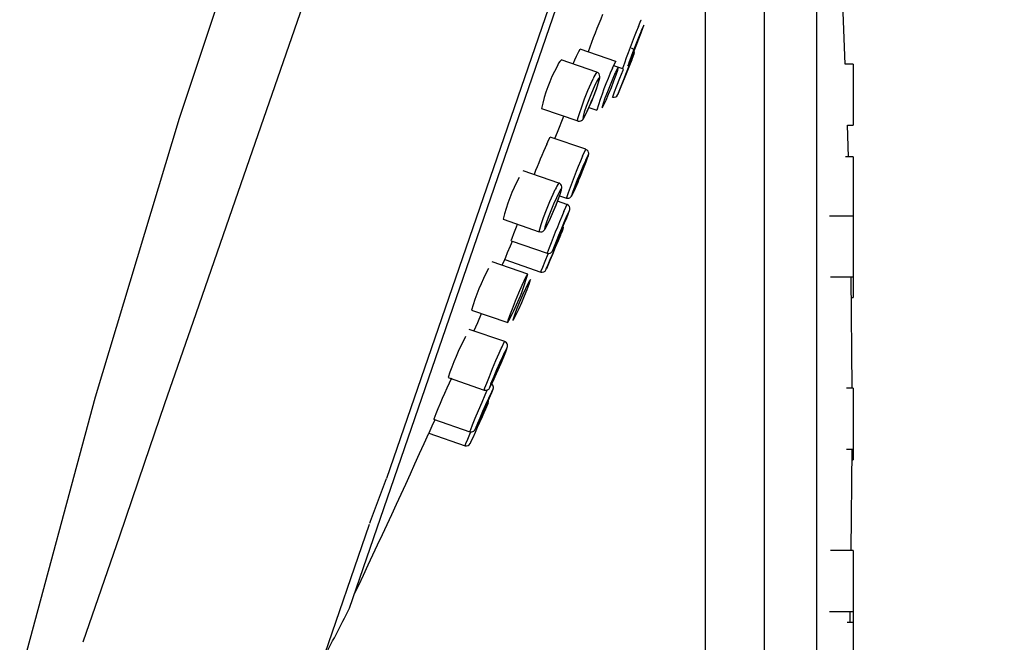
# Model space of a CAD drawing. Header units: millimetres. Extents: x 4447.49 to 4447.86, y 3573.36 to 3574.97.
# Tile 4 of 6: x 4447.528 to 4447.575, y 3574.2821 to 3574.3118. Entities that reach past the tile are written whole.
import ezdxf

# ---------------------------------------------------------------- set-up
doc = ezdxf.new("R2010")
doc.units = ezdxf.units.MM
doc.layers.add('SANINDUSA', color=3, linetype='Continuous')

msp = doc.modelspace()

# ---------------------------------------------------------------- linework, layer by layer
at = {"layer": 'SANINDUSA'}
for p, q in [((4447.574953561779, 3574.37544864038), (4447.545502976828, 3574.289917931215)), ((4447.543738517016, 3574.28372880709), (4447.574490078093, 3574.373037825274)), ((4447.566001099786, 3574.331709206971), (4447.566001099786, 3574.253309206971)), ((4447.563501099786, 3574.327408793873), (4447.563501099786, 3574.260764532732)), ((4447.560701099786, 3574.319291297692), (4447.560701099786, 3574.23767495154)), ((4447.556440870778, 3574.309790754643), (4447.554743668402, 3574.310375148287)), ((4447.557303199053, 3574.310147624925), (4447.55730549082, 3574.310153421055)), ((4447.555532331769, 3574.309280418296), (4447.553832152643, 3574.309865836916)), ((4447.556334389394, 3574.309590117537), (4447.556754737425, 3574.309445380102)), ((4447.567751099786, 3574.309657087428), (4447.567376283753, 3574.309657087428)), ((4447.567751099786, 3574.309657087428), (4447.567751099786, 3574.307198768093)), ((4447.552902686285, 3574.307541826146), (4447.554621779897, 3574.306949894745)), ((4447.555154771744, 3574.307589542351), (4447.555534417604, 3574.307458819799)), ((4447.554621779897, 3574.306949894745), (4447.554621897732, 3574.306949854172)), ((4447.567751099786, 3574.307198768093), (4447.567751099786, 3574.306757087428)), ((4447.567522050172, 3574.305241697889), (4447.567476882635, 3574.306757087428)), ((4447.567476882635, 3574.306757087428), (4447.567751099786, 3574.306757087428)), ((4447.555009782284, 3574.305600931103), (4447.553314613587, 3574.306184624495)), ((4447.555009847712, 3574.305600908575), (4447.555009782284, 3574.305600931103)), ((4447.567751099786, 3574.305241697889), (4447.567390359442, 3574.305241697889)), ((4447.567751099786, 3574.305241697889), (4447.567751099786, 3574.302783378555)), ((4447.553727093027, 3574.303994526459), (4447.552029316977, 3574.304579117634)), ((4447.55411016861, 3574.302967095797), (4447.553658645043, 3574.303122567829)), ((4447.553757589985, 3574.303388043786), (4447.554082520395, 3574.303276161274)), ((4447.554109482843, 3574.30295701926), (4447.554104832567, 3574.3029515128)), ((4447.554110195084, 3574.302967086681), (4447.55411016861, 3574.302967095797)), ((4447.567751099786, 3574.302783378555), (4447.567751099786, 3574.30241855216)), ((4447.551068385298, 3574.302265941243), (4447.552790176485, 3574.301673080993)), ((4447.567751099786, 3574.302418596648), (4447.566622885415, 3574.302418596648)), ((4447.567751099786, 3574.302418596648), (4447.567751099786, 3574.299960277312)), ((4447.553918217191, 3574.301789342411), (4447.553920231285, 3574.301794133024)), ((4447.551451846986, 3574.301238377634), (4447.553169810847, 3574.300646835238)), ((4447.552245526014, 3574.299656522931), (4447.550549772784, 3574.300240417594)), ((4447.551026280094, 3574.300076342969), (4447.551145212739, 3574.300356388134)), ((4447.551140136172, 3574.300341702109), (4447.552858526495, 3574.299750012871)), ((4447.567751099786, 3574.299960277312), (4447.567751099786, 3574.299518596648)), ((4447.566677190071, 3574.299518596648), (4447.567751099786, 3574.299518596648)), ((4447.567697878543, 3574.294217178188), (4447.567646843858, 3574.299518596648)), ((4447.567751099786, 3574.299518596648), (4447.567751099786, 3574.298982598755)), ((4447.567751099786, 3574.298982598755), (4447.567751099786, 3574.29854091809)), ((4447.567660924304, 3574.29854091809), (4447.567751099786, 3574.29854091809)), ((4447.549563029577, 3574.297936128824), (4447.551287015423, 3574.297342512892)), ((4447.551144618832, 3574.296433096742), (4447.549450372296, 3574.297016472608)), ((4447.548444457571, 3574.294718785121), (4447.550170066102, 3574.294124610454)), ((4447.567751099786, 3574.294217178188), (4447.567425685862, 3574.294217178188)), ((4447.567751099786, 3574.294217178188), (4447.567751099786, 3574.291758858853)), ((4447.547755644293, 3574.292737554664), (4447.549482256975, 3574.29214303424)), ((4447.547522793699, 3574.292068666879), (4447.54924995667, 3574.291473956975)), ((4447.567751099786, 3574.291758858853), (4447.567751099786, 3574.291317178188)), ((4447.549498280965, 3574.291585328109), (4447.549501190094, 3574.291591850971)), ((4447.567427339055, 3574.291317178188), (4447.567751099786, 3574.291317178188)), ((4447.567660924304, 3574.286477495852), (4447.567699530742, 3574.291317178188)), ((4447.567751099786, 3574.291317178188), (4447.567751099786, 3574.290801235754)), ((4447.567697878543, 3574.290801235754), (4447.567751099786, 3574.290801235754)), ((4447.541518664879, 3574.278500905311), (4447.544699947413, 3574.287740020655)), ((4447.567751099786, 3574.286477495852), (4447.566674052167, 3574.286477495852)), ((4447.567751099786, 3574.286477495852), (4447.567751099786, 3574.284019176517)), ((4447.567751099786, 3574.284019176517), (4447.567751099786, 3574.283577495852)), ((4447.566626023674, 3574.283577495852), (4447.567751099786, 3574.283577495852)), ((4447.567602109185, 3574.283041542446), (4447.567613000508, 3574.283577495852)), ((4447.567751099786, 3574.283577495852), (4447.567751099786, 3574.283041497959)), ((4447.567751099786, 3574.283041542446), (4447.567461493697, 3574.283041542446)), ((4447.567751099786, 3574.283041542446), (4447.567751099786, 3574.280583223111))]:
    msp.add_line(p, q, dxfattribs=at)
for points in [[(4447.528025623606, 3574.280426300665), (4447.531640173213, 3574.293800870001), (4447.535636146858, 3574.307078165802), (4447.540031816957, 3574.320257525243), (4447.544556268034, 3574.33339604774)], [(4447.548287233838, 3574.33211137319), (4447.54828721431, 3574.332111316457), (4447.54647324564, 3574.326847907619), (4447.544675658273, 3574.321634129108), (4447.54292802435, 3574.316567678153), (4447.541246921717, 3574.311697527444), (4447.539647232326, 3574.307068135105), (4447.538158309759, 3574.302765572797), (4447.536425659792, 3574.297764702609), (4447.534934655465, 3574.293477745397)], [(4447.567376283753, 3574.309657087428), (4447.567275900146, 3574.312127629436), (4447.567228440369, 3574.313193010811)], [(4447.557650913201, 3574.311243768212), (4447.557646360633, 3574.311232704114), (4447.557537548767, 3574.310964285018), (4447.557411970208, 3574.310647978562), (4447.557284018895, 3574.31032005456), (4447.557167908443, 3574.31001695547), (4447.557076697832, 3574.309772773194), (4447.557020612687, 3574.309614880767), (4447.557006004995, 3574.309561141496), (4447.557034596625, 3574.309617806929), (4447.557103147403, 3574.309778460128), (4447.557163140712, 3574.309924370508), (4447.557278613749, 3574.31021129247), (4447.557406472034, 3574.310535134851), (4447.557532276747, 3574.310859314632), (4447.557641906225, 3574.31114743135), (4447.557723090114, 3574.31136723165), (4447.557766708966, 3574.311494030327), (4447.557767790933, 3574.311513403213), (4447.557726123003, 3574.31142293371), (4447.557650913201, 3574.311243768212)], [(4447.557511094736, 3574.311451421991), (4447.557598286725, 3574.311665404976), (4447.557646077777, 3574.311773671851), (4447.557645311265, 3574.311765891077)], [(4447.554568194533, 3574.310045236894), (4447.554673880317, 3574.310267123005), (4447.554735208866, 3574.310369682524), (4447.554738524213, 3574.310360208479)], [(4447.55730549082, 3574.310153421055), (4447.557268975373, 3574.310061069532), (4447.55719662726, 3574.309878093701)], [(4447.554405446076, 3574.309668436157), (4447.55448486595, 3574.309856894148), (4447.554568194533, 3574.310045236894)], [(4447.556278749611, 3574.309467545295), (4447.556372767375, 3574.309674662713), (4447.556432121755, 3574.309783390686), (4447.556435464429, 3574.309775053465)], [(4447.55719662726, 3574.309878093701), (4447.557193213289, 3574.309869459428), (4447.557086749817, 3574.309600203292), (4447.556961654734, 3574.309283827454), (4447.556831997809, 3574.308955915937), (4447.556712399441, 3574.308653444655), (4447.556616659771, 3574.308411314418), (4447.556555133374, 3574.308255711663), (4447.556535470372, 3574.308205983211)], [(4447.555301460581, 3574.3079361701), (4447.555371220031, 3574.30810684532), (4447.555509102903, 3574.308474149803), (4447.555611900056, 3574.308781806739), (4447.555668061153, 3574.30900406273), (4447.555673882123, 3574.309074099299), (4447.555666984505, 3574.309130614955), (4447.555642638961, 3574.309190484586), (4447.555594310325, 3574.30924618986), (4447.555531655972, 3574.309279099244)], [(4447.556418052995, 3574.309259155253), (4447.556410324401, 3574.309242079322), (4447.556293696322, 3574.308974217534), (4447.556163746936, 3574.308659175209), (4447.556035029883, 3574.308332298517), (4447.555921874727, 3574.308030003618), (4447.555836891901, 3574.307785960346), (4447.555789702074, 3574.307627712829), (4447.555785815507, 3574.307573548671), (4447.555825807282, 3574.307629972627), (4447.555905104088, 3574.307790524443), (4447.555970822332, 3574.307936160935), (4447.55609311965, 3574.308222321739), (4447.556224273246, 3574.308545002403), (4447.556349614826, 3574.308868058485), (4447.556455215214, 3574.309155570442), (4447.556529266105, 3574.309375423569), (4447.556563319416, 3574.309502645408), (4447.556553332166, 3574.309522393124), (4447.556500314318, 3574.309432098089), (4447.556418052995, 3574.309259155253)], [(4447.556284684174, 3574.308091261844), (4447.556307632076, 3574.308150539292), (4447.556379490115, 3574.3083361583), (4447.55649142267, 3574.308625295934), (4447.556630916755, 3574.308985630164), (4447.55678230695, 3574.309376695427), (4447.5568038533, 3574.309432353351)], [(4447.554626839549, 3574.30696458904), (4447.554616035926, 3574.306959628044), (4447.554634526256, 3574.307075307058), (4447.554702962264, 3574.307308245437), (4447.554813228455, 3574.307631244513), (4447.554952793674, 3574.308007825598), (4447.555106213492, 3574.308396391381), (4447.555256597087, 3574.308754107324), (4447.555351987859, 3574.308966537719)], [(4447.555490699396, 3574.308757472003), (4447.55540734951, 3574.30858004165), (4447.55527685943, 3574.308280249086), (4447.555145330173, 3574.307955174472), (4447.555026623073, 3574.307639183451), (4447.554934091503, 3574.30736768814), (4447.554878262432, 3574.307171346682), (4447.554865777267, 3574.30707307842), (4447.554898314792, 3574.307084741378), (4447.554972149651, 3574.307205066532), (4447.555078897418, 3574.307420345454), (4447.555156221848, 3574.307590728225), (4447.555288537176, 3574.307902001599), (4447.555417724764, 3574.308228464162), (4447.555529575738, 3574.308534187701), (4447.555611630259, 3574.308785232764), (4447.555654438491, 3574.308952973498), (4447.555652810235, 3574.309017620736), (4447.555606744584, 3574.308971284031), (4447.555521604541, 3574.308819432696), (4447.555490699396, 3574.308757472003)], [(4447.554619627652, 3574.306952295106), (4447.554627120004, 3574.306948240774), (4447.554704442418, 3574.306939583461), (4447.554764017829, 3574.306953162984), (4447.55480855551, 3574.306976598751), (4447.55484201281, 3574.307003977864), (4447.554875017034, 3574.307041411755), (4447.554944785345, 3574.307151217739), (4447.555073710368, 3574.307407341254), (4447.555216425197, 3574.307728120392), (4447.555301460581, 3574.3079361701)], [(4447.553535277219, 3574.306108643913), (4447.55366090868, 3574.306417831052), (4447.553967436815, 3574.307175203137)], [(4447.553146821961, 3574.305851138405), (4447.553250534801, 3574.306073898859), (4447.553307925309, 3574.306178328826), (4447.553309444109, 3574.306169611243)], [(4447.554678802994, 3574.304146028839), (4447.554750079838, 3574.304316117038), (4447.55489905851, 3574.30468490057), (4447.555023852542, 3574.305007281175), (4447.555108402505, 3574.305242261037), (4447.555137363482, 3574.305338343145), (4447.555144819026, 3574.30537719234), (4447.555146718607, 3574.305412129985), (4447.555141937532, 3574.305452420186), (4447.555121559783, 3574.30550688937), (4447.55507901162, 3574.305560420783), (4447.55501610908, 3574.305598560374), (4447.555006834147, 3574.305600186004)], [(4447.554853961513, 3574.305274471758), (4447.55494655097, 3574.305482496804), (4447.555002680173, 3574.305592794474), (4447.555004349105, 3574.305585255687)], [(4447.554992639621, 3574.305064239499), (4447.55498491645, 3574.305047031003), (4447.554867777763, 3574.304778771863), (4447.554735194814, 3574.304463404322), (4447.554602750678, 3574.304138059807), (4447.554484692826, 3574.303837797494), (4447.554394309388, 3574.303596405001), (4447.554341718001, 3574.303440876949), (4447.554332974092, 3574.303389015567), (4447.554369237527, 3574.303447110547), (4447.554446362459, 3574.303608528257), (4447.55451192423, 3574.30375491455), (4447.554635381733, 3574.304041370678), (4447.554678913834, 3574.304145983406)], [(4447.554678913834, 3574.304145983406), (4447.554769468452, 3574.304363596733), (4447.554899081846, 3574.304685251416), (4447.555009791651, 3574.304970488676), (4447.555089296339, 3574.305187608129), (4447.555128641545, 3574.305312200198), (4447.555123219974, 3574.305329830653), (4447.555073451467, 3574.305238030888), (4447.554992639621, 3574.305064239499)], [(4447.553588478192, 3574.302943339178), (4447.553623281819, 3574.303028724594), (4447.553749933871, 3574.303364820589), (4447.55383451, 3574.303621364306), (4447.553865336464, 3574.303763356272), (4447.553865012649, 3574.303819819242), (4447.553851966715, 3574.303873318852), (4447.553818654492, 3574.303930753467), (4447.553760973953, 3574.303979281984), (4447.553725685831, 3574.30399110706)], [(4447.554083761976, 3574.303279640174), (4447.554135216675, 3574.303265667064), (4447.554197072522, 3574.30327137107), (4447.554244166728, 3574.303289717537), (4447.554277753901, 3574.303312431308), (4447.55429909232, 3574.303332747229), (4447.554314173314, 3574.30335089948), (4447.554329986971, 3574.303374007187), (4447.554366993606, 3574.303441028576), (4447.554469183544, 3574.303658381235), (4447.554597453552, 3574.303951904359), (4447.554678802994, 3574.304146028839)], [(4447.552795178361, 3574.30168755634), (4447.552785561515, 3574.301682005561), (4447.552808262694, 3574.301794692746), (4447.552881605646, 3574.302024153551), (4447.552996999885, 3574.30234384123), (4447.553141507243, 3574.3027180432), (4447.553299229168, 3574.30310558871), (4447.553452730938, 3574.303463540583), (4447.553550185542, 3574.303678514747)], [(4447.553688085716, 3574.303467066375), (4447.553602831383, 3574.303287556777), (4447.553469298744, 3574.302987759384), (4447.553333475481, 3574.302663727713), (4447.553209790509, 3574.302350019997), (4447.553112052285, 3574.302081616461), (4447.553051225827, 3574.301888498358), (4447.553034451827, 3574.301793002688), (4447.553063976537, 3574.301806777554), (4447.55313653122, 3574.301928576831), (4447.553243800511, 3574.302144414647), (4447.553322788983, 3574.302315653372), (4447.553458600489, 3574.302626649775), (4447.553592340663, 3574.302951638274), (4447.55370928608, 3574.303254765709), (4447.553796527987, 3574.303502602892), (4447.553844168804, 3574.303667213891), (4447.553846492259, 3574.303729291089), (4447.553802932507, 3574.303681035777), (4447.553718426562, 3574.303527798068), (4447.553688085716, 3574.303467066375)], [(4447.552792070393, 3574.301676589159), (4447.552845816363, 3574.301662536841), (4447.55290960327, 3574.301669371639), (4447.552957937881, 3574.301689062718), (4447.55299276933, 3574.301713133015), (4447.553020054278, 3574.301739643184), (4447.553052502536, 3574.301781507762), (4447.553173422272, 3574.301998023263), (4447.553310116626, 3574.302286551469), (4447.553470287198, 3574.302653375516), (4447.553588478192, 3574.302943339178)], [(4447.553717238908, 3574.301427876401), (4447.553728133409, 3574.301453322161), (4447.553882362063, 3574.301820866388), (4447.554028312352, 3574.302175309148), (4447.554145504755, 3574.30246694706), (4447.554218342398, 3574.302657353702), (4447.554238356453, 3574.302718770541), (4447.554244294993, 3574.302748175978), (4447.554246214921, 3574.302773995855), (4447.554242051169, 3574.302817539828), (4447.554222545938, 3574.302871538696), (4447.554181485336, 3574.30292464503), (4447.554120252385, 3574.302963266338), (4447.554107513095, 3574.302965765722)], [(4447.553717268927, 3574.301427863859), (4447.553847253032, 3574.301736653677), (4447.553980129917, 3574.302057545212), (4447.554095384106, 3574.302341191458), (4447.554180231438, 3574.302556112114), (4447.554225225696, 3574.30267838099), (4447.554225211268, 3574.302694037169), (4447.554179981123, 3574.302600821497), (4447.554101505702, 3574.302424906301)], [(4447.553963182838, 3574.302636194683), (4447.554053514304, 3574.302846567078), (4447.554105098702, 3574.302958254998), (4447.554104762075, 3574.30295142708)], [(4447.554101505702, 3574.302424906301), (4447.554094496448, 3574.302408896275), (4447.553978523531, 3574.302140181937), (4447.553845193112, 3574.3018251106), (4447.553709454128, 3574.301499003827), (4447.553587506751, 3574.301200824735), (4447.553491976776, 3574.300961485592), (4447.553433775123, 3574.300808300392), (4447.553419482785, 3574.300758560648), (4447.553450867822, 3574.300818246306), (4447.553524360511, 3574.300980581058), (4447.553588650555, 3574.301127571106), (4447.553711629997, 3574.301414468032), (4447.553717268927, 3574.301427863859)], [(4447.551457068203, 3574.30125354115), (4447.551451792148, 3574.301247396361), (4447.551490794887, 3574.301358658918), (4447.551579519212, 3574.30158607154), (4447.551708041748, 3574.301904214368), (4447.551759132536, 3574.302028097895)], [(4447.553920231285, 3574.301794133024), (4447.553879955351, 3574.301698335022), (4447.553804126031, 3574.301517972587)], [(4447.551145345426, 3574.300356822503), (4447.551142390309, 3574.300349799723), (4447.55118803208, 3574.300458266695), (4447.551282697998, 3574.300683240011), (4447.551415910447, 3574.300999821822), (4447.551508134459, 3574.301218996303)], [(4447.553804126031, 3574.301517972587), (4447.553798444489, 3574.301504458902), (4447.553684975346, 3574.301234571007), (4447.553684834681, 3574.301234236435), (4447.553552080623, 3574.300918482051), (4447.553415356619, 3574.300593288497), (4447.55329015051, 3574.300295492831), (4447.553190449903, 3574.300058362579), (4447.553127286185, 3574.299908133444), (4447.553109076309, 3574.29986482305)], [(4447.553170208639, 3574.30064871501), (4447.553181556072, 3574.300643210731), (4447.553250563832, 3574.300636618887), (4447.553304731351, 3574.300648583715), (4447.553346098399, 3574.300669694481), (4447.553374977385, 3574.300693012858), (4447.553391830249, 3574.300711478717), (4447.553401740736, 3574.300724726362), (4447.553410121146, 3574.300737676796), (4447.553421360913, 3574.300757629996), (4447.553482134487, 3574.30088584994), (4447.553586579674, 3574.301122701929), (4447.553717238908, 3574.301427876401)], [(4447.552860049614, 3574.29975444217), (4447.552881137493, 3574.299806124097), (4447.552954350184, 3574.299985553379), (4447.553069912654, 3574.300268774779), (4447.553215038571, 3574.300624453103), (4447.553221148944, 3574.300639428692)], [(4447.551291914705, 3574.297356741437), (4447.551283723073, 3574.297350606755), (4447.551311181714, 3574.297460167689), (4447.551389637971, 3574.297686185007), (4447.551510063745, 3574.298002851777), (4447.551659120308, 3574.298375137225), (4447.551820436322, 3574.298762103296), (4447.55197604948, 3574.299120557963), (4447.552074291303, 3574.299337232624)], [(4447.552211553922, 3574.299123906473), (4447.552125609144, 3574.298942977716), (4447.551990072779, 3574.29864297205), (4447.551850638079, 3574.29831949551), (4447.551722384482, 3574.298007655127), (4447.551619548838, 3574.297742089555), (4447.551553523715, 3574.297552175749), (4447.551531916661, 3574.297459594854), (4447.551557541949, 3574.297475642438), (4447.551627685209, 3574.297599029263), (4447.551734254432, 3574.297815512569), (4447.551814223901, 3574.297987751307), (4447.551952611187, 3574.298298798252), (4447.552090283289, 3574.298622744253), (4447.552212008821, 3574.298923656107), (4447.55230442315, 3574.299168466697), (4447.552357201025, 3574.299329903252), (4447.552364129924, 3574.299389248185), (4447.552324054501, 3574.299338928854), (4447.552241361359, 3574.299184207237), (4447.552211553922, 3574.299123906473)], [(4447.552074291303, 3574.299337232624), (4447.552108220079, 3574.299409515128), (4447.552201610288, 3574.299595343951), (4447.552245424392, 3574.299656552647), (4447.552245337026, 3574.299655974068)], [(4447.549677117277, 3574.296938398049), (4447.549857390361, 3574.297353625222), (4447.550038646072, 3574.297772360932)], [(4447.550174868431, 3574.294138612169), (4447.550168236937, 3574.294131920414), (4447.550200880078, 3574.294238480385), (4447.550284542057, 3574.294461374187), (4447.550409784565, 3574.294775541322), (4447.550562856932, 3574.295146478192), (4447.550726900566, 3574.29553327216), (4447.550883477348, 3574.295892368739), (4447.550981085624, 3574.296109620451)], [(4447.55063989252, 3574.294668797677), (4447.550672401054, 3574.294738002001), (4447.550832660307, 3574.295094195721), (4447.550992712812, 3574.295462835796), (4447.551130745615, 3574.295793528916), (4447.551228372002, 3574.296042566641), (4447.551278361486, 3574.29620637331), (4447.551280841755, 3574.296236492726), (4447.551277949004, 3574.296275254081), (4447.551261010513, 3574.296329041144), (4447.551222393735, 3574.296384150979), (4447.551162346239, 3574.296426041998), (4447.551143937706, 3574.296430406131)], [(4447.550640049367, 3574.294668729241), (4447.550688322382, 3574.294773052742), (4447.550828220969, 3574.295084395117), (4447.550969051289, 3574.295407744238), (4447.55109510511, 3574.29570695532), (4447.551192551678, 3574.295949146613), (4447.551250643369, 3574.296107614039), (4447.551262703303, 3574.296164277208), (4447.551226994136, 3574.296111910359), (4447.551147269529, 3574.295955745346), (4447.551117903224, 3574.295894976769)], [(4447.550981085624, 3574.296109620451), (4447.551014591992, 3574.296182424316), (4447.551105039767, 3574.296369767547), (4447.551144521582, 3574.296433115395), (4447.551144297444, 3574.296432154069)], [(4447.551117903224, 3574.295894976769), (4447.551032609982, 3574.295713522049), (4447.550896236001, 3574.295413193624), (4447.550754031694, 3574.295089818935), (4447.550621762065, 3574.294779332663), (4447.550514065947, 3574.294516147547), (4447.550442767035, 3574.29432916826), (4447.550415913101, 3574.294239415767), (4447.550436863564, 3574.294257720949), (4447.55050351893, 3574.294382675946), (4447.550608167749, 3574.294599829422), (4447.550640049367, 3574.294668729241)], [(4447.55017054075, 3574.294127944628), (4447.550196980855, 3574.294117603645), (4447.550262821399, 3574.294116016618), (4447.550314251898, 3574.294130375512), (4447.550352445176, 3574.294151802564), (4447.550377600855, 3574.294172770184), (4447.55039453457, 3574.294191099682), (4447.550410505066, 3574.294212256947), (4447.550439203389, 3574.294258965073), (4447.550541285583, 3574.29445888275), (4447.55063989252, 3574.294668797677)], [(4447.549487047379, 3574.292156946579), (4447.549482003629, 3574.292149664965), (4447.549520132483, 3574.292253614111), (4447.549608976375, 3574.292473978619), (4447.549738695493, 3574.292786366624), (4447.549895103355, 3574.293156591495), (4447.55006085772, 3574.293543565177), (4447.550217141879, 3574.293903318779), (4447.550312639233, 3574.294119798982)], [(4447.55004665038, 3574.292924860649), (4447.55010183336, 3574.293047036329), (4447.550264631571, 3574.293414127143), (4447.550411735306, 3574.293752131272), (4447.550522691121, 3574.294014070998), (4447.550584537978, 3574.294170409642), (4447.55059535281, 3574.294205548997), (4447.550600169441, 3574.294230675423), (4447.550601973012, 3574.294260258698), (4447.550595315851, 3574.294309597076), (4447.550571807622, 3574.294364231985), (4447.550525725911, 3574.294415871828), (4447.550466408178, 3574.294447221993)], [(4447.550046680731, 3574.292924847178), (4447.550128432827, 3574.293106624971), (4447.550271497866, 3574.293429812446), (4447.550401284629, 3574.293727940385), (4447.550503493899, 3574.293968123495), (4447.550566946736, 3574.294124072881), (4447.55058452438, 3574.294178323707), (4447.550553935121, 3574.294124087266), (4447.550478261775, 3574.293966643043), (4447.550449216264, 3574.293904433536)], [(4447.550449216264, 3574.293904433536), (4447.550365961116, 3574.293723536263), (4447.550230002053, 3574.293422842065), (4447.550085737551, 3574.293098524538), (4447.549950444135, 3574.292789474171), (4447.549838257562, 3574.292528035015), (4447.549761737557, 3574.292343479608), (4447.549729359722, 3574.292256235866), (4447.549744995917, 3574.292276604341), (4447.549807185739, 3574.292402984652), (4447.549908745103, 3574.292620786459), (4447.549988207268, 3574.292794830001), (4447.550046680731, 3574.292924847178)], [(4447.534934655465, 3574.293477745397), (4447.533963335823, 3574.29063191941), (4447.532774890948, 3574.287165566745), (4447.531033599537, 3574.282105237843)], [(4447.550228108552, 3574.293221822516), (4447.550147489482, 3574.293041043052), (4447.550012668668, 3574.292738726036), (4447.549868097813, 3574.29241455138), (4447.549729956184, 3574.29210479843), (4447.549615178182, 3574.291847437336), (4447.549534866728, 3574.291667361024), (4447.549498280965, 3574.291585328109)], [(4447.550355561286, 3574.293507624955), (4447.550329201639, 3574.29344851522), (4447.550257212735, 3574.293287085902), (4447.550228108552, 3574.293221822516)], [(4447.547812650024, 3574.292717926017), (4447.547810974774, 3574.292714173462), (4447.547670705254, 3574.292399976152), (4447.547571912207, 3574.292178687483), (4447.547525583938, 3574.292074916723), (4447.547522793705, 3574.292068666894)], [(4447.549483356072, 3574.292146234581), (4447.54951801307, 3574.29213457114), (4447.549580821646, 3574.292135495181), (4447.549630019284, 3574.292150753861), (4447.54966693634, 3574.292172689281), (4447.549691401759, 3574.292194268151), (4447.549705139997, 3574.292209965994), (4447.549714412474, 3574.292222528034), (4447.549723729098, 3574.292237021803), (4447.549741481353, 3574.292268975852), (4447.549825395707, 3574.292441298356), (4447.549946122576, 3574.292702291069), (4447.55004665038, 3574.292924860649)], [(4447.549254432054, 3574.291486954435), (4447.549250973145, 3574.291478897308), (4447.549293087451, 3574.291576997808), (4447.549385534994, 3574.29179234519), (4447.549518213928, 3574.292101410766), (4447.549532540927, 3574.292134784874)], [(4447.544712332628, 3574.287788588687), (4447.544746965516, 3574.287876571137), (4447.545502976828, 3574.289917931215)]]:
    msp.add_lwpolyline(points, dxfattribs=at)
for centre, radius, start, end in [((4447.602362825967, 3574.292865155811), 0.05034576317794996, 157.6243735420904, 159.8018442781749), ((4447.59723163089, 3574.295329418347), 0.0428677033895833, 157.9084624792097, 160.7714267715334), ((4447.166191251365, 3574.463677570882), 0.4201666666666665, 338.2829867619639, 338.5676987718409), ((4447.557121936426, 3574.310233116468), 0.0002000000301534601, 31.34360155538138, 72.01624234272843), ((4447.557121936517, 3574.31023311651), 0.0001999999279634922, 338.426221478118, 16.95044385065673), ((4447.554273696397, 3574.309357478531), 0.0006660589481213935, 132.0790286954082, 163.5388410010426), ((4447.559666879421, 3574.306207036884), 0.006894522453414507, 151.0318368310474, 168.83044114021), ((4447.556508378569, 3574.308510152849), 0.001243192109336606, 141.7444454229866, 158.4626741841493), ((4447.570484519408, 3574.303062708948), 0.01558286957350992, 155.731214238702, 163.5996301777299), ((4447.556348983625, 3574.308278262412), 0.0001999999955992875, 251.0749866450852, 338.4262517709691), ((4447.579690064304, 3574.294020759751), 0.02906030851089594, 155.9773677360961, 159.0720558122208), ((4447.574980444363, 3574.296357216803), 0.02201346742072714, 156.1037468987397, 161.6704987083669), ((4447.558900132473, 3574.300389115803), 0.00805334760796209, 151.2989717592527, 166.5129425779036), ((4447.554916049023, 3574.303121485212), 0.001475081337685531, 143.7146537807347, 157.8132713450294), ((4447.593077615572, 3574.28588219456), 0.04255156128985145, 156.8129543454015, 159.6915559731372), ((4447.166191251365, 3574.463677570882), 0.4201666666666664, 337.0531664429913, 337.337841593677), ((4447.553739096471, 3574.301879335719), 0.0001999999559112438, 337.1968211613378, 15.60749772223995), ((4447.559365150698, 3574.295120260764), 0.0101984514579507, 151.9615173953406, 163.9600446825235), ((4447.552923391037, 3574.299939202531), 0.0001999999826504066, 251.1836239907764, 337.1977590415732), ((4447.541906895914, 3574.302595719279), 0.01074827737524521, 330.8285333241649, 344.1268498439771), ((4447.562430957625, 3574.28997963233), 0.01476757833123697, 152.9918524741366, 161.2712536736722), ((4447.574733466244, 3574.282146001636), 0.02898260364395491, 154.3412032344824, 158.558956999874), ((4447.550172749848, 3574.293588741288), 0.0001999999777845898, 335.9649510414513, 14.79815877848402), ((4447.166191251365, 3574.463677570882), 0.4201666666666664, 335.9288586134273, 336.1082117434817), ((4447.166191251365, 3574.463677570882), 0.4181666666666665, 334.6059344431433, 335.7711361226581), ((4447.549314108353, 3574.291663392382), 0.0001999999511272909, 251.5837919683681, 335.9638382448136), ((4447.237823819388, 3574.439012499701), 0.3430697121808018, 332.6196945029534, 333.0874432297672)]:
    msp.add_arc(centre, radius, start, end, dxfattribs=at)

doc.saveas('drawing.dxf')
